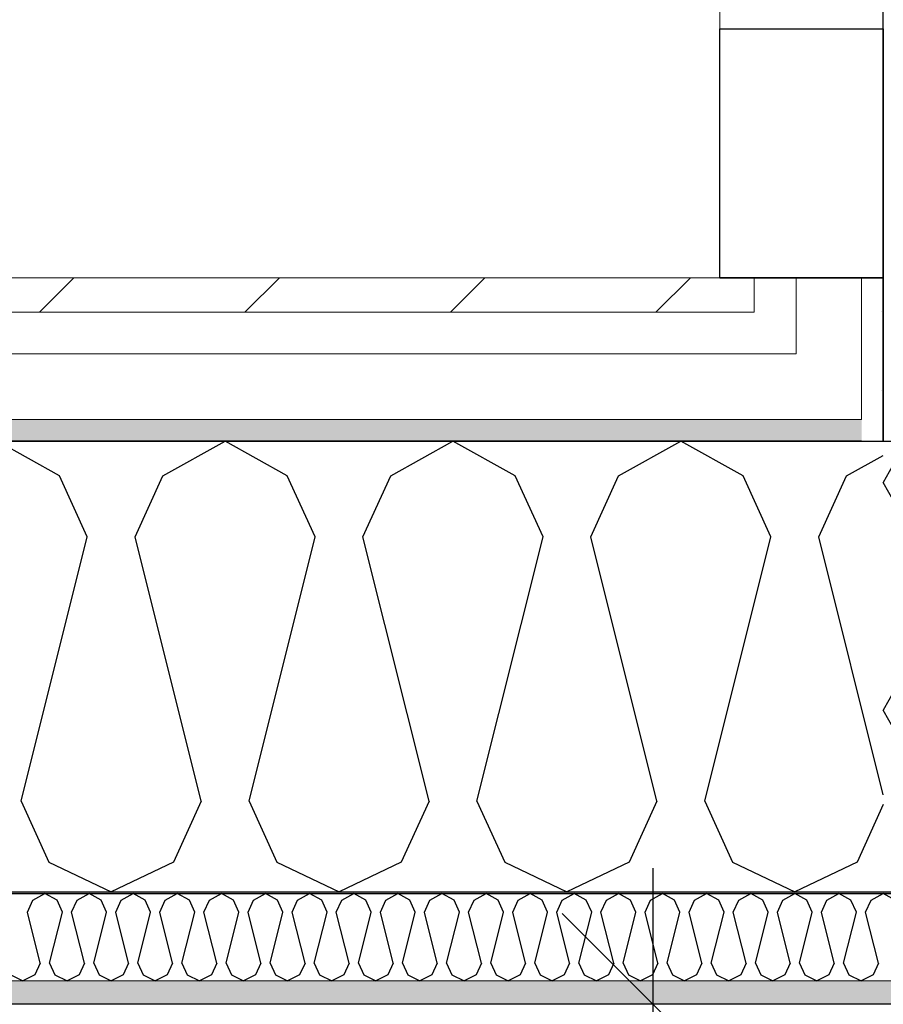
# Model space of a CAD drawing. Header units: millimetres. Extents: x -5000 to 341424, y -9235 to 550260.
# Tile 234 of 236: x 311576 to 312051, y 352048 to 352590. Entities that reach past the tile are written whole.
import ezdxf
from ezdxf.enums import TextEntityAlignment as Align

# ---------------------------------------------------------------- set-up
doc = ezdxf.new("R2010")
doc.units = ezdxf.units.MM
doc.header["$LTSCALE"] = 0.5
doc.header["$MEASUREMENT"] = 0
doc.linetypes.add('Akselinje', pattern=[1500, 1000, -200, 100, -200])
doc.linetypes.add('PLINE', pattern=[0])
for name, color, linetype in [('232- Ikke-bærende yttervegger (Skravur)(Nye konstruksjoner)', 7, 'Continuous'), ('232- Ikke-bærende yttervegger(Nye konstruksjoner)', 7, 'Continuous'), ('244- Vinduer_ dører_ foldevegger(Nye konstruksjoner)', 7, 'Continuous'), ('255- Gulvoverflate(Nye konstruksjoner)', 7, 'Continuous'), ('257- Systemhimlinger(Nye konstruksjoner)', 7, 'Continuous'), ('82-- Modullinjer(Nye konstruksjoner)', 7, 'Continuous'), ('842-M___1_50 Målsetting bygning', 7, 'Continuous'), ('842-M___1_50 Målsetting bygning(Nye konstruksjoner)', 7, 'Continuous'), ('862- M___Nettoareal(Nye konstruksjoner)', 7, 'Continuous'), ('862- M___Nettoareal(Polylinje)(Nye konstruksjoner)', 7, 'Continuous'), ('862- M___Nettoareal(Tekst)(Nye konstruksjoner)', 7, 'Continuous')]:
    doc.layers.add(name, color=color, linetype=linetype)
for name, color, linetype, lineweight in [('234- Vinduer_ dører_ porter(Nye konstruksjoner)', 7, 'Continuous', 0), ('235- Utvendig kledning og overflate(Nye konstruksjoner)', 7, 'Continuous', 0), ('236- Innvendig kledning og overflate(Nye konstruksjoner)', 7, 'Continuous', 0)]:
    doc.layers.add(name, color=color, linetype=linetype, lineweight=lineweight)
doc.styles.add('GENERATED_STYLE_1', font='txt')
doc.styles.add('GENERATED_STYLE_3', font='arial.ttf')
doc.styles.add('GENERATED_STYLE_5', font='arial.ttf')
doc.dimstyles.new('GENERATED_STYLE__2', dxfattribs={"dimtxt": 100, "dimasz": 95, "dimexe": 0.18, "dimexo": 0.0625, "dimgap": 0, "dimtad": 1, "dimtih": 1, "dimtoh": 1, "dimdec": 0, "dimzin": 0, "dimdsep": 46, "dimtxsty": 'GENERATED_STYLE_3', "dimblk": 'ARROWHEAD_6', "dimblk1": 'ARROWHEAD_6', "dimblk2": 'ARROWHEAD_6', "dimcen": 0.09, "dimse1": 1, "dimse2": 1, "dimclrd": 256, "dimclre": 256, "dimclrt": 256, "dimadec": 1, "dimazin": 0, "dimtfac": 1, "dimtdec": 4, "dimtmove": 0, "dimatfit": 3, "dimfxl": 1, "dimtolj": 1, "dimtzin": 0, "dimarcsym": 0})
doc.dimstyles.new('GENERATED_STYLE__4', dxfattribs={"dimtxt": 100, "dimasz": 95, "dimexe": 0.18, "dimexo": 0.0625, "dimgap": 0, "dimtad": 1, "dimdec": 0, "dimzin": 0, "dimdsep": 46, "dimtxsty": 'GENERATED_STYLE_3', "dimblk": 'ARROWHEAD_6', "dimblk1": 'ARROWHEAD_6', "dimblk2": 'ARROWHEAD_6', "dimcen": 0.09, "dimse1": 1, "dimse2": 1, "dimclrd": 256, "dimclre": 256, "dimclrt": 256, "dimadec": 1, "dimazin": 0, "dimtfac": 1, "dimtdec": 4, "dimtmove": 0, "dimatfit": 3, "dimfxl": 1, "dimtolj": 1, "dimtzin": 0, "dimarcsym": 0})
doc.dimstyles.new('GENERATED_STYLE__7', dxfattribs={"dimtxt": 100, "dimasz": 47.5, "dimexe": 0.18, "dimexo": 0.0625, "dimgap": 0, "dimtad": 1, "dimdec": 0, "dimzin": 0, "dimdsep": 46, "dimtxsty": 'GENERATED_STYLE_3', "dimblk": 'ARROWHEAD_6', "dimblk1": 'ARROWHEAD_6', "dimblk2": 'ARROWHEAD_6', "dimcen": 0.09, "dimse1": 1, "dimse2": 1, "dimclrd": 256, "dimclre": 256, "dimclrt": 256, "dimadec": 1, "dimazin": 0, "dimtfac": 1, "dimtdec": 4, "dimtmove": 0, "dimatfit": 3, "dimfxl": 1, "dimtolj": 1, "dimtzin": 0, "dimarcsym": 0})
pattern_1 = [(314.999954, (0, 0), (56.568588, 56.568497), [80, 0])]
pattern_2 = [(0, (0, 0), (0, 43.30127), [0, -25]), (0, (12.5, 21.65), (0, 43.30127), [0, -25])]

# ---------------------------------------------------------------- blocks, each defined once
blk = doc.blocks.new('Fellesrom Bygg A__6', base_point=(315918.65, 340263.57))
at = {"layer": '862- M___Nettoareal(Polylinje)(Nye konstruksjoner)', "linetype": 'PLINE', "flags": 128}
blk.add_lwpolyline([(308760.9, 343747.84), (314360.91, 343747.84), (314360.9, 345447.84), (320651.08, 345447.84), (322731.94, 342583.79), (328296.39, 346626.6), (331088.37, 342783.77), (332481.53, 343795.96), (325033.05, 354047.84), (312360.9, 354047.84), (312360.9, 352047.84), (308760.9, 352047.84)], close=True, dxfattribs=at)
at = {"layer": '862- M___Nettoareal(Tekst)(Nye konstruksjoner)', "style": 'GENERATED_STYLE_1'}
for tag, p in [('DUMMY_861', (316456.16, 340451.8)), ('ROOM_NAME', (315381.14, 340406.05)), ('DUMMY_862', (315381.14, 340263.57))]:
    blk.add_attdef(tag, text='', height=100, dxfattribs=at).set_placement(p, align=Align.TOP_LEFT)
blk = doc.blocks.new('VINDFANG_TRAPP__16', base_point=(313945.48, 353208.63))
at = {"layer": '862- M___Nettoareal(Polylinje)(Nye konstruksjoner)', "linetype": 'PLINE', "flags": 128}
blk.add_lwpolyline([(308760.9, 349447.84), (312360.9, 349447.84), (314360.9, 349447.84), (314360.9, 352447.84), (314484.9, 352447.84), (314484.9, 352171.84), (316890.91, 352171.84), (316890.91, 354047.84), (312360.9, 354047.84), (312360.9, 352047.84), (308760.9, 352047.84)], close=True, dxfattribs=at)
at = {"layer": '862- M___Nettoareal(Tekst)(Nye konstruksjoner)', "style": 'GENERATED_STYLE_1'}
for tag, p in [('DUMMY_861', (314522.01, 353396.87)), ('ROOM_NAME', (313368.95, 353347.05)), ('DUMMY_862', (313368.95, 353208.63))]:
    blk.add_attdef(tag, text='', height=100, dxfattribs=at).set_placement(p, align=Align.TOP_LEFT)
blk = doc.blocks.new('*X184')
at = {"layer": '232- Ikke-bærende yttervegger (Skravur)(Nye konstruksjoner)', "linetype": 'PLINE'}
for p, q in [((312059.02, 352349.73), (312050.9, 352335.18)), ((312070.02, 352300.92), (312050.9, 352335.18)), ((312103.62, 352285.63), (312070.02, 352300.92)), ((312119.22, 352289.53), (312103.62, 352285.63)), ((312103.62, 352259.27), (312070.02, 352243.99)), ((312164.76, 352243.99), (312103.62, 352259.27)), ((312070.02, 352243.99), (312050.9, 352209.73)), ((312070.02, 352175.47), (312050.9, 352209.73)), ((312219.58, 352189.17), (312103.62, 352160.18)), ((312103.62, 352160.18), (312070.02, 352175.47)), ((312103.62, 352133.82), (312070.02, 352118.53)), ((312199.52, 352109.84), (312103.62, 352133.82)), ((312070.02, 352118.53), (312065.17, 352109.84)), ((312282.69, 352112.74), (312286.97, 352121.78)), ((312276.33, 352109.84), (312282.69, 352112.74))]:
    blk.add_line(p, q, dxfattribs=at)
blk = doc.blocks.new('Veggnisje rektangulær[19]')
at = {"layer": '234- Vinduer_ dører_ porter(Nye konstruksjoner)', "linetype": 'PLINE'}
blk.add_line((311960.9, 352584.85), (311960.9, 352447.84), dxfattribs=at)
at = {"layer": '244- Vinduer_ dører_ foldevegger(Nye konstruksjoner)', "linetype": 'PLINE', "flags": 128}
blk.add_lwpolyline([(311960.9, 352584.85), (312050.9, 352584.85), (312050.9, 352447.84), (311960.9, 352447.84)], close=True, dxfattribs=at)
blk = doc.blocks.new('Dør[8]')
at = {"layer": '234- Vinduer_ dører_ porter(Nye konstruksjoner)', "linetype": 'PLINE'}
blk.add_line((311960.9, 353694.85), (311960.9, 352584.85), dxfattribs=at)
at = {"layer": '235- Utvendig kledning og overflate(Nye konstruksjoner)', "linetype": 'PLINE'}
for p, q in [((311960.9, 352584.85), (311979.9, 352584.85)), ((311979.9, 352584.85), (312002.9, 352584.85)), ((312002.9, 352584.85), (312038.9, 352584.85)), ((312038.9, 352584.85), (312050.9, 352584.85))]:
    blk.add_line(p, q, dxfattribs=at)
blk = doc.blocks.new('*X196')
at = {"layer": '232- Ikke-bærende yttervegger (Skravur)(Nye konstruksjoner)', "linetype": 'PLINE'}
for p, q in [((311582.8, 352105.14), (311589.43, 352108.84)), ((311596.06, 352105.14), (311589.43, 352108.84)), ((311607.08, 352105.14), (311613.71, 352108.84)), ((311620.34, 352105.14), (311613.71, 352108.84)), ((311631.36, 352105.14), (311637.99, 352108.84)), ((311644.62, 352105.14), (311637.99, 352108.84)), ((311655.64, 352105.14), (311662.27, 352108.84)), ((311668.9, 352105.14), (311662.27, 352108.84)), ((311679.92, 352105.14), (311686.55, 352108.84)), ((311693.18, 352105.14), (311686.55, 352108.84)), ((311704.2, 352105.14), (311710.83, 352108.84)), ((311717.47, 352105.14), (311710.83, 352108.84)), ((311728.49, 352105.14), (311735.12, 352108.84)), ((311741.75, 352105.14), (311735.12, 352108.84)), ((311752.77, 352105.14), (311759.4, 352108.84)), ((311766.03, 352105.14), (311759.4, 352108.84)), ((311777.05, 352105.14), (311783.68, 352108.84)), ((311790.31, 352105.14), (311783.68, 352108.84)), ((311801.33, 352105.14), (311807.96, 352108.84)), ((311814.59, 352105.14), (311807.96, 352108.84)), ((311825.61, 352105.14), (311832.24, 352108.84)), ((311838.87, 352105.14), (311832.24, 352108.84)), ((311849.89, 352105.14), (311856.52, 352108.84)), ((311863.15, 352105.14), (311856.52, 352108.84)), ((311874.17, 352105.14), (311880.8, 352108.84)), ((311887.43, 352105.14), (311880.8, 352108.84)), ((311898.45, 352105.14), (311905.09, 352108.84)), ((311911.72, 352105.14), (311905.09, 352108.84)), ((311922.74, 352105.14), (311929.37, 352108.84)), ((311936, 352105.14), (311929.37, 352108.84)), ((311947.02, 352105.14), (311953.65, 352108.84)), ((311960.28, 352105.14), (311953.65, 352108.84)), ((311971.3, 352105.14), (311977.93, 352108.84)), ((311984.56, 352105.14), (311977.93, 352108.84)), ((311995.58, 352105.14), (312002.21, 352108.84)), ((312008.84, 352105.14), (312002.21, 352108.84)), ((312019.86, 352105.14), (312026.49, 352108.84)), ((312033.12, 352105.14), (312026.49, 352108.84)), ((312044.14, 352105.14), (312050.77, 352108.84)), ((312057.4, 352105.14), (312050.77, 352108.84)), ((311579.84, 352098.64), (311582.8, 352105.14)), ((311599.02, 352098.64), (311596.06, 352105.14)), ((311604.12, 352098.64), (311607.08, 352105.14)), ((311623.3, 352098.64), (311620.34, 352105.14)), ((311628.4, 352098.64), (311631.36, 352105.14)), ((311647.58, 352098.64), (311644.62, 352105.14)), ((311652.68, 352098.64), (311655.64, 352105.14)), ((311671.86, 352098.64), (311668.9, 352105.14)), ((311676.96, 352098.64), (311679.92, 352105.14)), ((311696.14, 352098.64), (311693.18, 352105.14)), ((311701.25, 352098.64), (311704.2, 352105.14)), ((311720.42, 352098.64), (311717.47, 352105.14)), ((311725.53, 352098.64), (311728.49, 352105.14)), ((311744.71, 352098.64), (311741.75, 352105.14)), ((311749.81, 352098.64), (311752.77, 352105.14)), ((311768.99, 352098.64), (311766.03, 352105.14)), ((311774.09, 352098.64), (311777.05, 352105.14)), ((311793.27, 352098.64), (311790.31, 352105.14)), ((311798.37, 352098.64), (311801.33, 352105.14)), ((311817.55, 352098.64), (311814.59, 352105.14)), ((311822.65, 352098.64), (311825.61, 352105.14)), ((311841.83, 352098.64), (311838.87, 352105.14)), ((311846.93, 352098.64), (311849.89, 352105.14)), ((311866.11, 352098.64), (311863.15, 352105.14)), ((311871.21, 352098.64), (311874.17, 352105.14)), ((311890.39, 352098.64), (311887.43, 352105.14)), ((311895.5, 352098.64), (311898.45, 352105.14)), ((311914.68, 352098.64), (311911.72, 352105.14)), ((311919.78, 352098.64), (311922.74, 352105.14)), ((311938.96, 352098.64), (311936, 352105.14)), ((311944.06, 352098.64), (311947.02, 352105.14)), ((311963.24, 352098.64), (311960.28, 352105.14)), ((311968.34, 352098.64), (311971.3, 352105.14)), ((311987.52, 352098.64), (311984.56, 352105.14)), ((311992.62, 352098.64), (311995.58, 352105.14)), ((312011.8, 352098.64), (312008.84, 352105.14)), ((312016.9, 352098.64), (312019.86, 352105.14)), ((312036.08, 352098.64), (312033.12, 352105.14)), ((312041.18, 352098.64), (312044.14, 352105.14)), ((311586.88, 352070.48), (311579.84, 352098.64)), ((311591.98, 352070.48), (311599.02, 352098.64)), ((311611.16, 352070.48), (311604.12, 352098.64)), ((311616.26, 352070.48), (311623.3, 352098.64)), ((311635.44, 352070.48), (311628.4, 352098.64)), ((311640.54, 352070.48), (311647.58, 352098.64)), ((311659.72, 352070.48), (311652.68, 352098.64)), ((311664.82, 352070.48), (311671.86, 352098.64)), ((311684, 352070.48), (311676.96, 352098.64)), ((311689.1, 352070.48), (311696.14, 352098.64)), ((311708.28, 352070.48), (311701.25, 352098.64)), ((311713.39, 352070.48), (311720.42, 352098.64)), ((311732.57, 352070.48), (311725.53, 352098.64)), ((311737.67, 352070.48), (311744.71, 352098.64)), ((311756.85, 352070.48), (311749.81, 352098.64)), ((311761.95, 352070.48), (311768.99, 352098.64)), ((311781.13, 352070.48), (311774.09, 352098.64)), ((311786.23, 352070.48), (311793.27, 352098.64)), ((311805.41, 352070.48), (311798.37, 352098.64)), ((311810.51, 352070.48), (311817.55, 352098.64)), ((311829.69, 352070.48), (311822.65, 352098.64)), ((311834.79, 352070.48), (311841.83, 352098.64)), ((311853.97, 352070.48), (311846.93, 352098.64)), ((311859.07, 352070.48), (311866.11, 352098.64)), ((311878.25, 352070.48), (311871.21, 352098.64)), ((311883.35, 352070.48), (311890.39, 352098.64)), ((311902.53, 352070.48), (311895.5, 352098.64)), ((311907.64, 352070.48), (311914.68, 352098.64)), ((311926.82, 352070.48), (311919.78, 352098.64)), ((311931.92, 352070.48), (311938.96, 352098.64)), ((311951.1, 352070.48), (311944.06, 352098.64)), ((311956.2, 352070.48), (311963.24, 352098.64)), ((311975.38, 352070.48), (311968.34, 352098.64)), ((311980.48, 352070.48), (311987.52, 352098.64)), ((311999.66, 352070.48), (311992.62, 352098.64)), ((312004.76, 352070.48), (312011.8, 352098.64)), ((312023.94, 352070.48), (312016.9, 352098.64)), ((312029.04, 352070.48), (312036.08, 352098.64)), ((312048.22, 352070.48), (312041.18, 352098.64)), ((311586.88, 352070.48), (311583.92, 352063.98)), ((311591.98, 352070.48), (311594.94, 352063.98)), ((311611.16, 352070.48), (311608.2, 352063.98)), ((311616.26, 352070.48), (311619.22, 352063.98)), ((311635.44, 352070.48), (311632.48, 352063.98)), ((311640.54, 352070.48), (311643.5, 352063.98)), ((311659.72, 352070.48), (311656.76, 352063.98)), ((311664.82, 352070.48), (311667.78, 352063.98)), ((311684, 352070.48), (311681.04, 352063.98)), ((311689.1, 352070.48), (311692.06, 352063.98)), ((311708.28, 352070.48), (311705.33, 352063.98)), ((311713.39, 352070.48), (311716.34, 352063.98)), ((311732.57, 352070.48), (311729.61, 352063.98)), ((311737.67, 352070.48), (311740.63, 352063.98)), ((311756.85, 352070.48), (311753.89, 352063.98)), ((311761.95, 352070.48), (311764.91, 352063.98)), ((311781.13, 352070.48), (311778.17, 352063.98)), ((311786.23, 352070.48), (311789.19, 352063.98)), ((311805.41, 352070.48), (311802.45, 352063.98)), ((311810.51, 352070.48), (311813.47, 352063.98)), ((311829.69, 352070.48), (311826.73, 352063.98)), ((311834.79, 352070.48), (311837.75, 352063.98)), ((311853.97, 352070.48), (311851.01, 352063.98)), ((311859.07, 352070.48), (311862.03, 352063.98)), ((311878.25, 352070.48), (311875.29, 352063.98)), ((311883.35, 352070.48), (311886.31, 352063.98)), ((311902.53, 352070.48), (311899.58, 352063.98)), ((311907.64, 352070.48), (311910.59, 352063.98)), ((311926.82, 352070.48), (311923.86, 352063.98)), ((311931.92, 352070.48), (311934.88, 352063.98)), ((311951.1, 352070.48), (311948.14, 352063.98)), ((311956.2, 352070.48), (311959.16, 352063.98)), ((311975.38, 352070.48), (311972.42, 352063.98)), ((311980.48, 352070.48), (311983.44, 352063.98)), ((311999.66, 352070.48), (311996.7, 352063.98)), ((312004.76, 352070.48), (312007.72, 352063.98)), ((312023.94, 352070.48), (312020.98, 352063.98)), ((312029.04, 352070.48), (312032, 352063.98)), ((312048.22, 352070.48), (312045.26, 352063.98)), ((311570.66, 352063.98), (311577.29, 352060.84)), ((311583.92, 352063.98), (311577.29, 352060.84)), ((311594.94, 352063.98), (311601.57, 352060.84)), ((311608.2, 352063.98), (311601.57, 352060.84)), ((311619.22, 352063.98), (311625.85, 352060.84)), ((311632.48, 352063.98), (311625.85, 352060.84)), ((311643.5, 352063.98), (311650.13, 352060.84)), ((311656.76, 352063.98), (311650.13, 352060.84)), ((311667.78, 352063.98), (311674.41, 352060.84)), ((311681.04, 352063.98), (311674.41, 352060.84)), ((311692.06, 352063.98), (311698.69, 352060.84)), ((311705.33, 352063.98), (311698.69, 352060.84)), ((311716.34, 352063.98), (311722.98, 352060.84)), ((311729.61, 352063.98), (311722.98, 352060.84)), ((311740.63, 352063.98), (311747.26, 352060.84)), ((311753.89, 352063.98), (311747.26, 352060.84)), ((311764.91, 352063.98), (311771.54, 352060.84)), ((311778.17, 352063.98), (311771.54, 352060.84)), ((311789.19, 352063.98), (311795.82, 352060.84)), ((311802.45, 352063.98), (311795.82, 352060.84)), ((311813.47, 352063.98), (311820.1, 352060.84)), ((311826.73, 352063.98), (311820.1, 352060.84)), ((311837.75, 352063.98), (311844.38, 352060.84)), ((311851.01, 352063.98), (311844.38, 352060.84)), ((311862.03, 352063.98), (311868.66, 352060.84)), ((311875.29, 352063.98), (311868.66, 352060.84)), ((311886.31, 352063.98), (311892.94, 352060.84)), ((311899.58, 352063.98), (311892.94, 352060.84)), ((311910.59, 352063.98), (311917.23, 352060.84)), ((311923.86, 352063.98), (311917.23, 352060.84)), ((311934.88, 352063.98), (311941.51, 352060.84)), ((311948.14, 352063.98), (311941.51, 352060.84)), ((311959.16, 352063.98), (311965.79, 352060.84)), ((311972.42, 352063.98), (311965.79, 352060.84)), ((311983.44, 352063.98), (311990.07, 352060.84)), ((311996.7, 352063.98), (311990.07, 352060.84)), ((312007.72, 352063.98), (312014.35, 352060.84)), ((312020.98, 352063.98), (312014.35, 352060.84)), ((312032, 352063.98), (312038.63, 352060.84)), ((312045.26, 352063.98), (312038.63, 352060.84))]:
    blk.add_line(p, q, dxfattribs=at)
blk = doc.blocks.new('*X198')
at = {"layer": '232- Ikke-bærende yttervegger (Skravur)(Nye konstruksjoner)', "linetype": 'PLINE'}
for p, q in [((311597.38, 352338.72), (311563.12, 352357.84)), ((311654.32, 352338.72), (311688.58, 352357.84)), ((311722.84, 352338.72), (311688.58, 352357.84)), ((311779.77, 352338.72), (311814.03, 352357.84)), ((311848.29, 352338.72), (311814.03, 352357.84)), ((311905.22, 352338.72), (311939.48, 352357.84)), ((311973.74, 352338.72), (311939.48, 352357.84)), ((312030.68, 352338.72), (312050.9, 352350.01)), ((311612.67, 352305.13), (311597.38, 352338.72)), ((311639.03, 352305.13), (311654.32, 352338.72)), ((311738.13, 352305.13), (311722.84, 352338.72)), ((311764.48, 352305.13), (311779.77, 352338.72)), ((311863.58, 352305.13), (311848.29, 352338.72)), ((311889.94, 352305.13), (311905.22, 352338.72)), ((311989.03, 352305.13), (311973.74, 352338.72)), ((312015.39, 352305.13), (312030.68, 352338.72)), ((311576.3, 352159.65), (311612.67, 352305.13)), ((311675.4, 352159.65), (311639.03, 352305.13)), ((311701.76, 352159.65), (311738.13, 352305.13)), ((311800.85, 352159.65), (311764.48, 352305.13)), ((311827.21, 352159.65), (311863.58, 352305.13)), ((311926.3, 352159.65), (311889.94, 352305.13)), ((311952.66, 352159.65), (311989.03, 352305.13)), ((312050.9, 352163.07), (312015.39, 352305.13)), ((311576.3, 352159.65), (311591.59, 352126.06)), ((311675.4, 352159.65), (311660.11, 352126.06)), ((311701.76, 352159.65), (311717.04, 352126.06)), ((311800.85, 352159.65), (311785.56, 352126.06)), ((311827.21, 352159.65), (311842.5, 352126.06)), ((311926.3, 352159.65), (311911.02, 352126.06)), ((311952.66, 352159.65), (311967.95, 352126.06)), ((312050.9, 352157.77), (312036.47, 352126.06)), ((311591.59, 352126.06), (311625.85, 352109.84)), ((311660.11, 352126.06), (311625.85, 352109.84)), ((311717.04, 352126.06), (311751.3, 352109.84)), ((311785.56, 352126.06), (311751.3, 352109.84)), ((311842.5, 352126.06), (311876.76, 352109.84)), ((311911.02, 352126.06), (311876.76, 352109.84)), ((311967.95, 352126.06), (312002.21, 352109.84)), ((312036.47, 352126.06), (312002.21, 352109.84))]:
    blk.add_line(p, q, dxfattribs=at)
blk = doc.blocks.new('*D707')
at = {"layer": '842-M___1_50 Målsetting bygning(Nye konstruksjoner)', "linetype": 'PLINE'}
for p, q in [((308698.9, 362727.61), (308698.9, 362915.11)), ((312050.9, 362727.61), (312050.9, 362915.11)), ((308748.9, 362871.36), (308648.9, 362771.36)), ((312100.9, 362871.36), (312000.9, 362771.36)), ((308698.9, 362821.36), (312050.9, 362821.36))]:
    blk.add_line(p, q, dxfattribs=at)
at = {"layer": '842-M___1_50 Målsetting bygning(Nye konstruksjoner)', "insert": (310203.31, 362841.36), "char_height": 100, "attachment_point": 7, "style": 'GENERATED_STYLE_3'}
blk.add_mtext('\\A1;{\\pql;\\fArial|b0|i0|c0|p0;\\W1.000000;3\xa0352}', dxfattribs=at)
blk = doc.blocks.new('ARROWHEAD_6')
at = {"linetype": 'Continuous'}
for p, q in [((-0.5, -0.5), (0.5, 0.5)), ((0, 0), (-1, 0))]:
    blk.add_line(p, q, dxfattribs=at)
blk = doc.blocks.new('*D772')
at = {"layer": '842-M___1_50 Målsetting bygning', "linetype": 'PLINE'}
for p, q in [((311101.34, 352634.85), (311201.34, 352534.85)), ((311245.09, 352584.85), (311057.59, 352584.85)), ((311151.34, 352357.84), (311151.34, 352584.85)), ((311101.34, 352407.84), (311201.34, 352307.84)), ((311245.09, 352357.84), (311057.59, 352357.84)), ((311151.34, 352282.84), (311151.34, 352357.84))]:
    blk.add_line(p, q, dxfattribs=at)
at = {"layer": '842-M___1_50 Målsetting bygning', "insert": (311131.34, 352356.94), "char_height": 100, "attachment_point": 7, "rotation": 90, "style": 'GENERATED_STYLE_3'}
blk.add_mtext('\\A1;{\\pql;\\fArial|b0|i0|c0|p0;\\W1.000000;227}', dxfattribs=at)
blk = doc.blocks.new('*D773')
at = {"layer": '842-M___1_50 Målsetting bygning', "linetype": 'PLINE'}
for p, q in [((311101.34, 353744.85), (311201.34, 353644.85)), ((311245.09, 353694.85), (311057.59, 353694.85)), ((311151.34, 352584.85), (311151.34, 353694.85)), ((311101.34, 352634.85), (311201.34, 352534.85)), ((311245.09, 352584.85), (311057.59, 352584.85))]:
    blk.add_line(p, q, dxfattribs=at)
at = {"layer": '842-M___1_50 Målsetting bygning', "char_height": 100, "attachment_point": 7, "rotation": 90, "style": 'GENERATED_STYLE_3'}
for s, insert in [('\\A1;{\\pql;\\fArial|b0|i0|c0|p0;\\W1.000000;1\xa0110}', (311131.34, 352973.34)), ('\\A1;{\\pql;\\fArial|b0|i0|c0|p0;\\W1.000000;2\xa0710}', (311271.34, 352968.25))]:
    blk.add_mtext(s, dxfattribs=dict(at, insert=insert))
blk = doc.blocks.new('*D925')
at = {"layer": '842-M___1_50 Målsetting bygning', "linetype": 'PLINE'}
for p, q in [((311924.18, 352047.84), (311924.18, 352122.84)), ((311974.18, 351997.84), (311874.18, 352097.84)), ((312017.93, 352047.84), (311830.43, 352047.84)), ((311924.18, 350847.84), (311924.18, 352047.84)), ((311874.18, 350897.84), (311974.18, 350797.84)), ((312017.93, 350847.84), (311830.43, 350847.84))]:
    blk.add_line(p, q, dxfattribs=at)
at = {"layer": '842-M___1_50 Målsetting bygning', "insert": (311904.18, 351276.25), "char_height": 100, "attachment_point": 7, "rotation": 90, "style": 'GENERATED_STYLE_3'}
blk.add_mtext('\\A1;{\\pql;\\fArial|b0|i0|c0|p0;\\W1.000000;1\xa0200}', dxfattribs=at)
blk = doc.blocks.new('*D1126')
at = {"layer": '257- Systemhimlinger(Nye konstruksjoner)', "linetype": 'PLINE'}
for p, q in [((312546.68, 352047.84), (312546.68, 352085.34)), ((312571.68, 352022.84), (312521.68, 352072.84)), ((312593.56, 352047.84), (312499.81, 352047.84)), ((312546.68, 351647.84), (312546.68, 352047.84)), ((312521.68, 351672.84), (312571.68, 351622.84)), ((312593.56, 351647.84), (312499.81, 351647.84))]:
    blk.add_line(p, q, dxfattribs=at)
at = {"layer": '257- Systemhimlinger(Nye konstruksjoner)', "insert": (312526.68, 351733.44), "char_height": 100, "attachment_point": 7, "rotation": 90, "style": 'GENERATED_STYLE_3'}
blk.add_mtext('\\A1;{\\pql;\\fArial|b0|i0|c0|p0;\\W1.000000;400}', dxfattribs=at)
blk = doc.blocks.new('Standard grid marker[294]', base_point=(306234.77, 352357.84))
at = {"layer": '82-- Modullinjer(Nye konstruksjoner)', "linetype": 'Akselinje'}
blk.add_line((306434.77, 352357.84), (320034.77, 352357.84), dxfattribs=at)
at = {"layer": '82-- Modullinjer(Nye konstruksjoner)', "style": 'GENERATED_STYLE_5'}
blk.add_attdef('AC_MarkerText_1', text='', height=100, dxfattribs=at).set_placement((306109.77, 352410.96), align=Align.TOP_CENTER)

msp = doc.modelspace()

# ---------------------------------------------------------------- hatches: boundary and pattern name
at = {"layer": '232- Ikke-bærende yttervegger (Skravur)(Nye konstruksjoner)', "linetype": 'Continuous'}
h = msp.add_hatch(dxfattribs=at)
h.set_pattern_fill('Skrålinjer_2', color=256, style=0, pattern_type=2)
h.set_pattern_definition([(225, (0, 0), (-56.568542, 56.568542), [80, 0])])
h.paths.add_polyline_path([(308379.91, 352428.84), (311960.9, 352428.84), (311960.9, 352447.84), (308379.91, 352447.84)])
h = msp.add_hatch(dxfattribs=at)
h.set_pattern_fill('Skrålinjer_2', color=256, style=0, pattern_type=2)
h.set_pattern_definition(pattern_1)
h.paths.add_polyline_path([(311960.9, 352447.84), (311960.9, 352428.84), (311979.9, 352428.84)])
h = msp.add_hatch(dxfattribs=at)
h.set_pattern_fill('Skrålinjer_2', color=256, style=0, pattern_type=2)
h.set_pattern_definition(pattern_1)
h.paths.add_polyline_path([(311979.9, 352447.84), (311960.9, 352447.84), (311979.9, 352428.84)])
h = msp.add_hatch(dxfattribs=at)
h.set_pattern_fill('Prikker_tett', color=256, style=0, pattern_type=2)
h.set_pattern_definition(pattern_2)
h.paths.add_polyline_path([(312038.9, 352369.84), (312050.9, 352369.84), (312050.9, 352447.84), (312038.9, 352447.84)])
h = msp.add_hatch(dxfattribs=at)
h.set_pattern_fill('Prikker_tett', color=256, style=0, pattern_type=2)
h.set_pattern_definition(pattern_2)
h.paths.add_polyline_path([(308450.91, 352357.84), (312038.9, 352357.84), (312038.9, 352369.84), (308450.91, 352369.84)])
h = msp.add_hatch(dxfattribs=at)
h.set_pattern_fill('Prikker_tett', color=256, style=0, pattern_type=2)
h.set_pattern_definition(pattern_2)
h.paths.add_polyline_path([(312038.9, 352369.84), (312038.9, 352357.84), (312050.9, 352357.84)])
h = msp.add_hatch(dxfattribs=at)
h.set_pattern_fill('Prikker_tett', color=256, style=0, pattern_type=2)
h.set_pattern_definition(pattern_2)
h.paths.add_polyline_path([(312050.9, 352369.84), (312038.9, 352369.84), (312050.9, 352357.84)])
msp.add_hatch(color=256, dxfattribs=at).paths.add_polyline_path([(312298.9, 352109.84), (308699.9, 352109.84), (308699.9, 352108.84), (312298.9, 352108.84)])
h = msp.add_hatch(dxfattribs=at)
h.set_pattern_fill('Prikker_tett', color=256, style=0, pattern_type=2)
h.set_pattern_definition(pattern_2)
h.paths.add_polyline_path([(312347.9, 352060.84), (308760.9, 352060.84), (308760.9, 352047.84), (312347.9, 352047.84)])

# ---------------------------------------------------------------- linework, layer by layer
at = {"layer": '232- Ikke-bærende yttervegger(Nye konstruksjoner)', "linetype": 'PLINE'}
for p, q in [((311960.9, 352447.84), (312050.9, 352447.84)), ((312050.9, 352447.84), (312050.9, 352357.84)), ((312038.9, 352357.84), (308698.91, 352357.84)), ((312038.9, 352357.84), (312050.9, 352357.84)), ((312038.9, 352357.84), (312050.9, 352357.84)), ((308698.9, 352109.84), (312050.9, 352109.84)), ((308699.9, 352108.84), (312298.9, 352108.84)), ((312050.9, 352109.84), (312298.9, 352109.84)), ((312050.9, 352109.84), (312298.9, 352109.84))]:
    msp.add_line(p, q, dxfattribs=at)
at = {"layer": '235- Utvendig kledning og overflate(Nye konstruksjoner)', "linetype": 'PLINE'}
for p, q in [((311979.9, 352447.84), (311979.9, 352428.84)), ((312002.9, 352447.84), (312002.9, 352405.84)), ((312038.9, 352447.84), (312038.9, 352369.84)), ((311960.9, 352428.84), (308402.91, 352428.84)), ((311960.9, 352428.84), (311979.9, 352428.84)), ((311960.9, 352428.84), (311979.9, 352428.84)), ((312002.9, 352405.84), (308438.91, 352405.84)), ((312002.9, 352369.84), (308450.91, 352369.84)), ((312002.9, 352369.84), (312038.9, 352369.84)), ((312002.9, 352369.84), (312038.9, 352369.84))]:
    msp.add_line(p, q, dxfattribs=at)
at = {"layer": '235- Utvendig kledning og overflate(Nye konstruksjoner)', "linetype": 'PLINE', "flags": 128}
msp.add_lwpolyline([(311960.9, 352447.84), (308360.91, 352447.84)], dxfattribs=at)
at = {"layer": '236- Innvendig kledning og overflate(Nye konstruksjoner)', "linetype": 'PLINE'}
msp.add_line((308747.9, 352060.84), (312299.9, 352060.84), dxfattribs=at)
at = {"layer": '236- Innvendig kledning og overflate(Nye konstruksjoner)', "linetype": 'PLINE', "flags": 128}
msp.add_lwpolyline([(308760.9, 352047.84), (312347.9, 352047.84)], dxfattribs=at)
at = {"layer": '255- Gulvoverflate(Nye konstruksjoner)', "linetype": 'PLINE', "flags": 128}
msp.add_lwpolyline([(312050.91, 354357.84), (325191.01, 354357.84), (332914.5, 343727.35), (331296.47, 342551.78), (333412.5, 339639.32), (327571.42, 335395.53), (324741.23, 339290.94), (323365.9, 338291.71), (321018.87, 341522.11), (322394.2, 342521.35), (320493.21, 345137.84), (314670.91, 345137.84), (314670.91, 343437.84), (308450.9, 343437.84), (308450.91, 352357.84), (312050.9, 352357.84)], close=True, dxfattribs=at)

# ---------------------------------------------------------------- block references
at = {"layer": '232- Ikke-bærende yttervegger(Nye konstruksjoner)'}
for name in ['*X198', '*X184', '*X196']:
    msp.add_blockref(name, (0, 0), dxfattribs=at)
at = {"layer": '244- Vinduer_ dører_ foldevegger(Nye konstruksjoner)', "linetype": 'PLINE'}
for name in ['Dør[8]', 'Veggnisje rektangulær[19]']:
    msp.add_blockref(name, (0, 0), dxfattribs=at)
at = {"layer": '82-- Modullinjer(Nye konstruksjoner)', "linetype": 'PLINE'}
msp.add_blockref('Standard grid marker[294]', (306234.77, 352357.84), dxfattribs=at)
at = {"layer": '862- M___Nettoareal(Nye konstruksjoner)', "linetype": 'Continuous'}
for name, p in [('Fellesrom Bygg A__6', (315918.65, 340263.57)), ('VINDFANG_TRAPP__16', (313945.48, 353208.63))]:
    msp.add_blockref(name, p, dxfattribs=at)

# ---------------------------------------------------------------- dimensions: what is measured, and where the dimension line sits
at = {"layer": '257- Systemhimlinger(Nye konstruksjoner)', "linetype": 'Continuous'}
dim = msp.add_linear_dim(base=(312546.68, 352047.84), p1=(313360.9, 351647.84), p2=(308760.9, 352047.84), angle=90, dimstyle='GENERATED_STYLE__7', dxfattribs=at)
dim.commit()
dim.dimension.update_dxf_attribs({"geometry": '*D1126', "text_midpoint": (312476.68, 351847.59), "dimtype": 160, "text_rotation": 90})
at = {"layer": '842-M___1_50 Målsetting bygning', "linetype": 'Continuous'}
for base, p1, p2, picture, middle in [((311151.34, 353694.85), (312360.9, 352584.85), (312360.9, 353694.85), '*D773', (311081.34, 353144.88)), ((311151.34, 352584.85), (310250.9, 352357.84), (312360.9, 352584.85), '*D772', (311081.34, 352471.09)), ((311924.18, 352047.84), (312260.9, 350847.84), (312260.9, 352047.84), '*D925', (311854.18, 351447.79))]:
    dim = msp.add_linear_dim(base=base, p1=p1, p2=p2, angle=90, dimstyle='GENERATED_STYLE__4', dxfattribs=at)
    dim.commit()
    dim.dimension.update_dxf_attribs({"geometry": picture, "text_midpoint": middle, "dimtype": 160, "text_rotation": 90})
at = {"layer": '842-M___1_50 Målsetting bygning(Nye konstruksjoner)', "linetype": 'Continuous'}
dim = msp.add_linear_dim(base=(312050.9, 362821.36), p1=(308698.9, 347897.84), p2=(312050.9, 353357.84), dimstyle='GENERATED_STYLE__2', dxfattribs=at)
dim.commit()
dim.dimension.update_dxf_attribs({"geometry": '*D707', "text_midpoint": (310374.85, 362891.36), "dimtype": 160})

doc.saveas('drawing.dxf')
